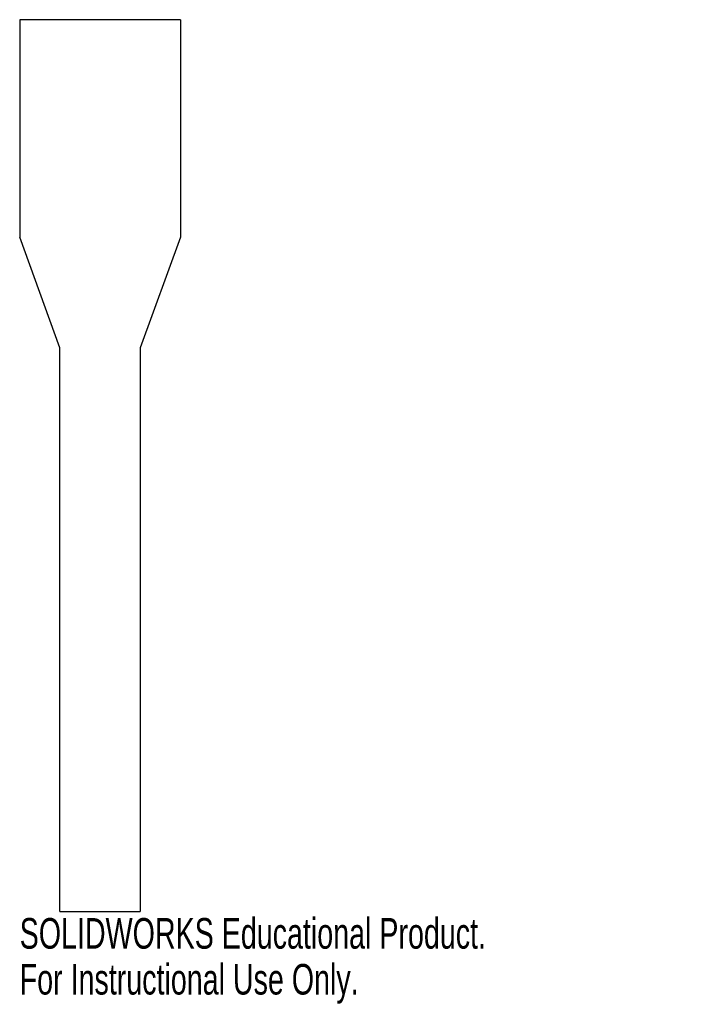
# Model space of a CAD drawing. Header units: inches. Extents: x 0 to 4.25, y -1.43 to 4.7.
import ezdxf

# ---------------------------------------------------------------- set-up
doc = ezdxf.new("R2010")
doc.units = ezdxf.units.IN
doc.header["$MEASUREMENT"] = 0
doc.styles.add('SLDTEXTSTYLE0', font='TXT', dxfattribs={"width": 0.7})

msp = doc.modelspace()

# ---------------------------------------------------------------- linework, layer by layer
at = {"color": 7, "linetype": 'Continuous', "lineweight": 25}
for p, q in [((1, 4.6977), (0, 4.6977)), ((0, 4.6977), (0, 3.3441)), ((1, 4.6977), (1, 3.3441)), ((0.25, 2.6572), (0, 3.3441)), ((1, 3.3441), (0.75, 2.6572)), ((0.25, -0.8502), (0.25, 2.6572)), ((0.75, 2.6572), (0.75, -0.8502)), ((0.25, -0.8502), (0.75, -0.8502))]:
    msp.add_line(p, q, dxfattribs=at)

# ---------------------------------------------------------------- texts
at = {"color": 7, "linetype": 'Continuous', "char_height": 0.1903, "attachment_point": 1, "style": 'SLDTEXTSTYLE0'}
for s, insert in [('SOLIDWORKS Educational Product.', (0, -0.8903)), ('For Instructional Use Only.', (0, -1.1758))]:
    msp.add_mtext(s, dxfattribs=dict(at, insert=insert))

doc.saveas('drawing.dxf')
